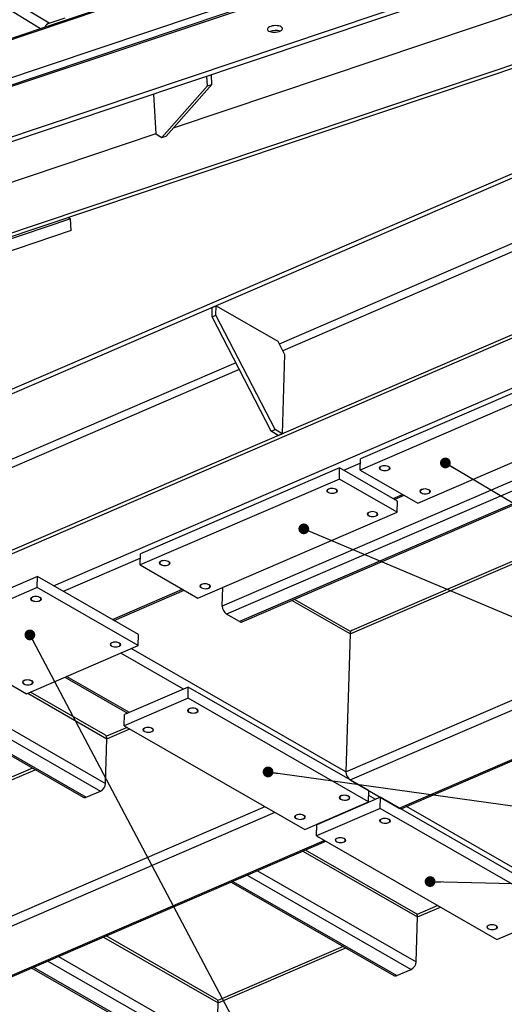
# Model space of a CAD drawing. Header units: millimetres. Extents: x 5 to 589, y 5 to 415.
# Tile 12 of 15: x 424 to 469, y 233 to 325. Entities that reach past the tile are written whole.
import ezdxf

# ---------------------------------------------------------------- set-up
doc = ezdxf.new("R2010")
doc.units = ezdxf.units.MM
doc.layers.add('NOTES', color=6, linetype='Continuous')
doc.layers.add('TRAIT-FINS', color=9, linetype='Continuous')
doc.layers.add('TRAIT-FORT', color=4, linetype='Continuous', lineweight=25)
doc.dimstyles.new('SLDDIMSTYLE3', dxfattribs={"dimtxt": 0.18, "dimasz": 1, "dimexe": 0, "dimexo": 0.0625, "dimgap": 0, "dimtad": 0, "dimtih": 1, "dimtoh": 1, "dimdec": 0, "dimrnd": 1e-09, "dimzin": 0, "dimdsep": 46, "dimtxsty": 'Standard', "dimblk1": 'DOT', "dimblk2": 'DOT', "dimsah": 1, "dimcen": 0.09, "dimadec": 0, "dimazin": 0, "dimtfac": 1, "dimtdec": 0, "dimtofl": 0, "dimtmove": 0, "dimatfit": 3, "dimldrblk": 'DOT', "dimfxl": 1, "dimfrac": 2, "dimtolj": 1, "dimtzin": 0, "dimarcsym": 0})

# ---------------------------------------------------------------- blocks, each defined once
blk = doc.blocks.new('_Dot')
at = {"color": 0, "linetype": 'ByBlock', "lineweight": -2}
blk.add_line((-0.5, 0), (-1, 0), dxfattribs=at)
at = {"color": 0, "linetype": 'ByBlock', "const_width": 0.5}
blk.add_lwpolyline([(-0.25, 0, 1), (0.25, 0, 1)], format="xyb", close=True, dxfattribs=at)

msp = doc.modelspace()

# ---------------------------------------------------------------- linework, layer by layer
at = {"layer": 'TRAIT-FINS', "lineweight": 18, "flags": 128}
for points in [[(457.8248, 283.3482), (457.9921, 283.3946), (458.185, 283.4047), (458.3742, 283.3768), (458.5308, 283.3153), (458.6311, 283.2294), (458.6597, 283.1324), (458.6123, 283.0388), (458.4961, 282.9631), (458.3288, 282.9166), (458.1359, 282.9066), (457.9467, 282.9344), (457.7901, 282.9959), (457.6898, 283.0818), (457.6612, 283.1789), (457.7086, 283.2724), (457.8248, 283.3482)], [(452.936, 281.2405), (453.1033, 281.287), (453.2962, 281.297), (453.4853, 281.2692), (453.642, 281.2076), (453.7423, 281.1218), (453.7709, 281.0247), (453.7235, 280.9312), (453.6073, 280.8554), (453.44, 280.809), (453.2471, 280.7989), (453.0579, 280.8267), (452.9013, 280.8883), (452.801, 280.9741), (452.7724, 281.0712), (452.8198, 281.1647), (452.936, 281.2405)], [(461.5842, 281.1916), (461.7515, 281.238), (461.9444, 281.2481), (462.1336, 281.2202), (462.2902, 281.1587), (462.3905, 281.0728), (462.4191, 280.9757), (462.3717, 280.8822), (462.2555, 280.8064), (462.0882, 280.76), (461.8953, 280.7499), (461.7061, 280.7778), (461.5495, 280.8393), (461.4492, 280.9252), (461.4206, 281.0223), (461.468, 281.1158), (461.5842, 281.1916)], [(456.6954, 279.0839), (456.8626, 279.1303), (457.0556, 279.1404), (457.2447, 279.1125), (457.4014, 279.051), (457.5016, 278.9652), (457.5303, 278.8681), (457.4829, 278.7745), (457.3667, 278.6988), (457.1994, 278.6523), (457.0065, 278.6423), (456.8173, 278.6701), (456.6606, 278.7317), (456.5604, 278.8175), (456.5318, 278.9146), (456.5792, 279.0081), (456.6954, 279.0839)], [(437.3806, 274.5343), (437.5479, 274.5808), (437.7408, 274.5908), (437.93, 274.563), (438.0866, 274.5014), (438.1869, 274.4156), (438.2155, 274.3185), (438.1681, 274.225), (438.0519, 274.1492), (437.8846, 274.1028), (437.6917, 274.0927), (437.5025, 274.1206), (437.3459, 274.1821), (437.2456, 274.2679), (437.217, 274.365), (437.2644, 274.4586), (437.3806, 274.5343)], [(441.14, 272.3777), (441.3072, 272.4242), (441.5002, 272.4342), (441.6893, 272.4064), (441.846, 272.3448), (441.9463, 272.259), (441.9749, 272.1619), (441.9275, 272.0684), (441.8113, 271.9926), (441.644, 271.9462), (441.4511, 271.9361), (441.2619, 271.9639), (441.1053, 272.0255), (441.005, 272.1113), (440.9764, 272.2084), (441.0238, 272.3019), (441.14, 272.3777)], [(425.42, 271.1991), (425.5873, 271.2456), (425.7802, 271.2556), (425.9694, 271.2278), (426.126, 271.1662), (426.2263, 271.0804), (426.2549, 270.9833), (426.2075, 270.8898), (426.0913, 270.814), (425.924, 270.7676), (425.7311, 270.7575), (425.5419, 270.7854), (425.3853, 270.8469), (425.285, 270.9327), (425.2564, 271.0298), (425.3038, 271.1234), (425.42, 271.1991)], [(432.8045, 266.9629), (432.9718, 267.0094), (433.1647, 267.0194), (433.3539, 266.9916), (433.5105, 266.93), (433.6108, 266.8442), (433.6394, 266.7471), (433.592, 266.6536), (433.4758, 266.5778), (433.3085, 266.5314), (433.1156, 266.5213), (432.9264, 266.5492), (432.7698, 266.6107), (432.6695, 266.6965), (432.6409, 266.7936), (432.6883, 266.8872), (432.8045, 266.9629)], [(424.6564, 263.4502), (424.8237, 263.4966), (425.0166, 263.5067), (425.2058, 263.4788), (425.3625, 263.4173), (425.4627, 263.3314), (425.4913, 263.2343), (425.4439, 263.1408), (425.3277, 263.065), (425.1605, 263.0186), (424.9675, 263.0085), (424.7784, 263.0364), (424.6217, 263.0979), (424.5215, 263.1838), (424.4928, 263.2809), (424.5402, 263.3744), (424.6564, 263.4502)], [(440.0016, 260.8247), (440.1689, 260.8711), (440.3618, 260.8812), (440.551, 260.8533), (440.7076, 260.7918), (440.8079, 260.706), (440.8365, 260.6089), (440.7891, 260.5153), (440.6729, 260.4396), (440.5056, 260.3931), (440.3127, 260.3831), (440.1235, 260.4109), (439.9669, 260.4725), (439.8666, 260.5583), (439.838, 260.6554), (439.8854, 260.7489), (440.0016, 260.8247)], [(435.8535, 259.0364), (436.0208, 259.0828), (436.2137, 259.0929), (436.4029, 259.065), (436.5595, 259.0035), (436.6598, 258.9177), (436.6884, 258.8206), (436.641, 258.727), (436.5248, 258.6513), (436.3575, 258.6048), (436.1646, 258.5948), (435.9754, 258.6226), (435.8188, 258.6842), (435.7185, 258.77), (435.6899, 258.8671), (435.7373, 258.9606), (435.8535, 259.0364)], [(454.0993, 252.7374), (454.2666, 252.7838), (454.4595, 252.7939), (454.6487, 252.766), (454.8053, 252.7045), (454.9056, 252.6187), (454.9342, 252.5216), (454.8868, 252.428), (454.7706, 252.3523), (454.6033, 252.3058), (454.4104, 252.2958), (454.2212, 252.3236), (454.0646, 252.3852), (453.9643, 252.471), (453.9357, 252.5681), (453.9831, 252.6616), (454.0993, 252.7374)], [(449.9512, 250.9491), (450.1185, 250.9955), (450.3114, 251.0056), (450.5006, 250.9777), (450.6572, 250.9162), (450.7575, 250.8304), (450.7861, 250.7333), (450.7387, 250.6397), (450.6225, 250.564), (450.4552, 250.5175), (450.2623, 250.5075), (450.0731, 250.5353), (449.9165, 250.5968), (449.8162, 250.6827), (449.7876, 250.7798), (449.835, 250.8733), (449.9512, 250.9491)], [(457.8587, 250.5808), (458.026, 250.6272), (458.2189, 250.6373), (458.4081, 250.6094), (458.5647, 250.5479), (458.665, 250.4621), (458.6936, 250.365), (458.6462, 250.2714), (458.53, 250.1957), (458.3627, 250.1492), (458.1698, 250.1392), (457.9806, 250.167), (457.824, 250.2286), (457.7237, 250.3144), (457.6951, 250.4115), (457.7425, 250.505), (457.8587, 250.5808)], [(453.7106, 248.7925), (453.8779, 248.8389), (454.0708, 248.849), (454.26, 248.8211), (454.4166, 248.7596), (454.5169, 248.6737), (454.5455, 248.5767), (454.4981, 248.4831), (454.3819, 248.4074), (454.2146, 248.3609), (454.0217, 248.3508), (453.8325, 248.3787), (453.6759, 248.4402), (453.5756, 248.5261), (453.547, 248.6232), (453.5944, 248.7167), (453.7106, 248.7925)], [(467.8083, 240.7052), (467.9756, 240.7516), (468.1685, 240.7617), (468.3577, 240.7338), (468.5143, 240.6723), (468.6146, 240.5864), (468.6432, 240.4894), (468.5958, 240.3958), (468.4796, 240.3201), (468.3123, 240.2736), (468.1194, 240.2635), (467.9302, 240.2914), (467.7736, 240.3529), (467.6733, 240.4388), (467.6447, 240.5359), (467.6921, 240.6294), (467.8083, 240.7052)]]:
    msp.add_lwpolyline(points, dxfattribs=at)
at = {"layer": 'TRAIT-FORT', "lineweight": 25}
for p, q in [((364.0549, 299.5233), (576.9701, 370.9372)), ((577.6703, 370.4758), (364.5886, 299.0061)), ((365.9626, 303.7076), (567.5579, 371.3247)), ((567.1516, 371.2711), (366.0499, 303.8196)), ((577.9362, 370.4272), (364.8545, 298.9575)), ((582.9023, 367.4017), (369.8206, 295.9319)), ((582.9284, 366.952), (369.8467, 295.4822)), ((364.6891, 285.3022), (578.6032, 357.0511)), ((364.8014, 285.0198), (578.2103, 356.5993)), ((426.9758, 324.4848), (407.663, 336.2508)), ((426.1688, 323.9841), (407.1948, 335.5436)), ((506.3984, 325.7836), (316.7708, 244.0319)), ((506.4111, 326.2165), (316.7835, 244.4648)), ((471.4325, 325.7959), (438.5162, 314.7554)), ((426.9758, 324.4848), (428.474, 324.9873)), ((441.6369, 319.5614), (442.0531, 319.7009)), ((441.689, 318.6619), (441.6369, 319.5614)), ((442.1052, 318.8015), (442.0531, 319.7009)), ((437.4418, 313.8738), (441.689, 318.6619)), ((437.8579, 314.0134), (442.1052, 318.8015)), ((441.689, 318.6619), (442.1052, 318.8015)), ((436.6763, 317.8975), (436.89, 314.21)), ((512.5348, 313.8994), (322.9071, 232.1477)), ((436.89, 314.21), (403.9736, 303.1695)), ((436.89, 314.21), (437.4418, 313.8738)), ((437.4418, 313.8738), (437.8579, 314.0134)), ((512.8704, 313.7068), (323.2428, 231.9552)), ((428.7343, 306.4635), (428.9778, 306.3151)), ((428.9778, 306.3151), (408.1691, 299.3356)), ((429.0404, 305.2357), (428.9778, 306.3151)), ((475.0577, 306.2013), (448.3589, 294.691)), ((475.3807, 305.5758), (448.6819, 294.0655)), ((429.0404, 305.2357), (408.2316, 298.2563)), ((427.3937, 272.2398), (503.3784, 304.9981)), ((442.1399, 298.0806), (442.5102, 298.2403)), ((442.4848, 297.3744), (442.5102, 298.2403)), ((442.5102, 298.2403), (448.2164, 294.9668)), ((442.1145, 297.2147), (442.1399, 298.0806)), ((442.1145, 297.2147), (442.4848, 297.3744)), ((447.9752, 286.7412), (442.4848, 297.3744)), ((447.6049, 286.5815), (442.1145, 297.2147)), ((448.2164, 294.9668), (448.8624, 293.7159)), ((448.8624, 293.7159), (448.6466, 286.3561)), ((444.3173, 292.9486), (417.6185, 281.4383)), ((444.6402, 292.3231), (417.9414, 280.8128)), ((474.4222, 292.0016), (455.9039, 284.0181)), ((474.3917, 290.9626), (455.8734, 282.9791)), ((489.6184, 290.4146), (443.0698, 270.3467)), ((490.5317, 289.8907), (443.4573, 269.5961)), ((491.74, 289.1975), (444.6657, 268.903)), ((444.9185, 268.8715), (491.8798, 289.1173)), ((461.244, 279.8982), (479.7623, 287.8817)), ((447.6049, 286.5815), (447.9752, 286.7412)), ((448.2762, 286.1964), (447.6049, 286.5815)), ((448.6466, 286.3561), (447.9752, 286.7412)), ((448.2762, 286.1964), (448.6466, 286.3561)), ((454.9397, 267.7634), (497.2824, 286.0181)), ((497.0349, 286.16), (455.105, 268.0833)), ((454.3808, 282.9567), (455.8919, 283.6082)), ((455.8734, 282.9791), (455.9039, 284.0181)), ((453.978, 283.1878), (435.4597, 275.2042)), ((453.9475, 282.1488), (453.978, 283.1878)), ((459.3485, 280.1069), (453.978, 283.1878)), ((455.8734, 282.9791), (461.244, 279.8982)), ((453.9475, 282.1488), (435.4292, 274.1652)), ((459.3181, 279.0679), (453.9475, 282.1488)), ((458.9457, 280.338), (459.8202, 280.715)), ((459.0855, 280.2578), (459.9599, 280.6348)), ((459.3181, 279.0679), (459.3485, 280.1069)), ((440.7997, 271.0843), (459.3181, 279.0679)), ((454.564, 254.9487), (506.3195, 277.2614)), ((454.9515, 254.1981), (507.2328, 276.7375)), ((428.307, 271.7159), (435.4476, 274.7943)), ((435.4292, 274.1652), (435.4597, 275.2042)), ((435.4292, 274.1652), (440.7997, 271.0843)), ((459.5165, 251.5794), (511.7978, 274.1187)), ((459.7693, 251.5479), (511.9375, 274.0386)), ((425.8902, 273.1023), (415.52, 268.6315)), ((425.8598, 272.0632), (425.8902, 273.1023)), ((435.2887, 267.7107), (425.8902, 273.1023)), ((425.8598, 272.0632), (415.4895, 267.5925)), ((435.2582, 266.6717), (425.8598, 272.0632)), ((432.8719, 269.0971), (439.3759, 271.9011)), ((433.0117, 269.017), (439.5157, 271.8209)), ((443.0698, 270.3467), (443.1207, 272.085)), ((454.9397, 267.7634), (449.5371, 270.8627)), ((454.9928, 267.9781), (449.7811, 270.9679)), ((444.6657, 268.903), (443.4573, 269.5961)), ((415.4895, 267.5925), (424.888, 262.2009)), ((435.2582, 266.6717), (435.2887, 267.7107)), ((454.9397, 267.7634), (454.564, 254.9487)), ((424.888, 262.2009), (435.2582, 266.6717)), ((454.564, 254.9487), (434.6133, 266.3937)), ((439.4695, 262.633), (433.6431, 265.9754)), ((428.4434, 263.7337), (434.2698, 260.3913)), ((434.4325, 260.4615), (428.6061, 263.8039)), ((439.914, 262.8246), (433.9881, 260.2699)), ((439.8835, 261.7856), (439.914, 262.8246)), ((456.6969, 253.1969), (439.914, 262.8246)), ((416.5151, 261.905), (431.7658, 253.1562)), ((417.4853, 262.3233), (432.2255, 253.8674)), ((424.9892, 262.2446), (432.3474, 258.0235)), ((432.2015, 258.3523), (425.2332, 262.3498)), ((439.8835, 261.7856), (433.9576, 259.2308)), ((456.6665, 252.1578), (439.8835, 261.7856)), ((415.0191, 261.26), (430.1492, 252.5805)), ((415.1818, 261.3302), (430.4325, 252.5814)), ((433.9576, 259.2308), (433.9881, 260.2699)), ((434.2208, 259.0798), (432.299, 258.2513)), ((432.3474, 258.0235), (434.4683, 258.9379)), ((433.9576, 259.2308), (450.7406, 249.6031)), ((432.2255, 253.8674), (432.3474, 258.0235)), ((425.4278, 255.289), (413.7807, 250.2678)), ((413.8291, 250.0399), (425.6752, 255.147)), ((454.9515, 254.1981), (459.5165, 251.5794)), ((430.4325, 252.5814), (431.7658, 253.1562)), ((457.7711, 252.5807), (451.8452, 250.0259)), ((456.6665, 252.1578), (456.6969, 253.1969)), ((457.3266, 252.3891), (456.6841, 252.7577)), ((457.7406, 251.5417), (457.7711, 252.5807)), ((474.554, 242.9529), (457.7711, 252.5807)), ((357.5279, 213.1149), (447.0609, 251.714)), ((450.7406, 249.6031), (456.6665, 252.1578)), ((481.9273, 239.2515), (460.182, 251.7259)), ((357.9155, 212.3643), (447.9742, 251.1901)), ((457.7406, 251.5417), (451.8147, 248.9869)), ((474.5236, 241.9139), (457.7406, 251.5417)), ((451.8452, 250.0259), (451.7921, 250.0564)), ((451.8147, 248.9869), (451.8452, 250.0259)), ((452.1081, 250.1393), (452.055, 250.1697)), ((452.0739, 250.1779), (452.1269, 250.1474)), ((452.2896, 250.2176), (452.2365, 250.248)), ((451.8147, 248.9869), (468.5977, 239.3592)), ((362.4805, 209.7456), (452.5391, 248.5713)), ((362.7332, 209.7141), (452.6789, 248.4912)), ((450.558, 247.5768), (461.2141, 241.4638)), ((461.0682, 241.7926), (450.802, 247.682)), ((445.3818, 245.3453), (460.6326, 236.5965)), ((446.352, 245.7635), (461.0922, 237.3077)), ((443.8858, 244.7003), (459.0159, 236.0208)), ((444.0485, 244.7705), (459.2993, 236.0217)), ((463.0876, 242.5201), (461.1658, 241.6916)), ((461.2141, 241.4638), (463.3351, 242.3782)), ((468.5977, 239.3592), (474.5236, 241.9139)), ((461.0922, 237.3077), (461.2141, 241.4638)), ((442.5499, 233.8091), (432.2836, 239.6984)), ((432.0396, 239.5932), (442.6958, 233.4802)), ((454.2945, 238.7293), (442.6475, 233.7081)), ((442.6958, 233.4802), (454.542, 238.5873)), ((426.8635, 237.3617), (442.1142, 228.613)), ((427.8337, 237.78), (442.5739, 229.3241)), ((425.3675, 236.7168), (440.4976, 228.0372)), ((425.5302, 236.7869), (440.7809, 228.0382)), ((459.2993, 236.0217), (460.6326, 236.5965)), ((442.5739, 229.3241), (442.6958, 233.4802))]:
    msp.add_line(p, q, dxfattribs=at)
at = {"layer": 'TRAIT-FORT', "lineweight": 25, "flags": 128}
for points in [[(448.5441, 324.1609), (448.4436, 324.2084), (448.3188, 324.2437), (448.1762, 324.265), (448.0227, 324.2713), (447.8663, 324.2623), (447.7145, 324.2384), (447.5752, 324.2008), (447.4552, 324.1515), (447.3607, 324.0927), (447.2962, 324.0277), (447.2651, 323.9595), (447.2689, 323.8916), (447.3075, 323.8274), (447.3788, 323.7701), (447.4794, 323.7226), (447.6041, 323.6873), (447.7468, 323.666), (447.9002, 323.6597), (448.0567, 323.6687), (448.2084, 323.6926), (448.3477, 323.7302), (448.4677, 323.7796), (448.5623, 323.8383), (448.6267, 323.9034), (448.6578, 323.9716), (448.654, 324.0395), (448.6155, 324.1037), (448.5441, 324.1609)], [(457.8271, 283.0119), (457.9257, 282.9689), (458.0434, 282.941), (458.1705, 282.9305), (458.2968, 282.9383), (458.412, 282.9636), (458.5069, 283.0045), (458.5737, 283.0577), (458.6071, 283.1187), (458.6042, 283.1828), (458.5654, 283.2447), (458.4938, 283.2993), (458.3952, 283.3423), (458.2776, 283.3702), (458.1504, 283.3807), (458.0241, 283.3729), (457.9089, 283.3476), (457.814, 283.3067), (457.7472, 283.2536), (457.7139, 283.1925), (457.7167, 283.1284), (457.7555, 283.0666), (457.8271, 283.0119)], [(452.9383, 280.9043), (453.0369, 280.8612), (453.1545, 280.8334), (453.2816, 280.8229), (453.408, 280.8306), (453.5232, 280.856), (453.6181, 280.8969), (453.6849, 280.95), (453.7182, 281.0111), (453.7154, 281.0752), (453.6766, 281.137), (453.605, 281.1917), (453.5063, 281.2347), (453.3887, 281.2625), (453.2616, 281.273), (453.1353, 281.2653), (453.02, 281.2399), (452.9252, 281.199), (452.8584, 281.1459), (452.825, 281.0848), (452.8279, 281.0208), (452.8667, 280.9589), (452.9383, 280.9043)], [(461.5865, 280.8553), (461.6851, 280.8123), (461.8028, 280.7844), (461.9299, 280.7739), (462.0562, 280.7817), (462.1714, 280.807), (462.2663, 280.8479), (462.3331, 280.9011), (462.3664, 280.9621), (462.3636, 281.0262), (462.3248, 281.0881), (462.2532, 281.1427), (462.1546, 281.1857), (462.0369, 281.2136), (461.9098, 281.2241), (461.7835, 281.2163), (461.6683, 281.191), (461.5734, 281.1501), (461.5066, 281.0969), (461.4733, 281.0359), (461.4761, 280.9718), (461.5149, 280.9099), (461.5865, 280.8553)], [(456.6977, 278.7476), (456.7963, 278.7046), (456.9139, 278.6768), (457.041, 278.6663), (457.1673, 278.674), (457.2826, 278.6994), (457.3775, 278.7403), (457.4443, 278.7934), (457.4776, 278.8545), (457.4748, 278.9185), (457.436, 278.9804), (457.3643, 279.035), (457.2657, 279.078), (457.1481, 279.1059), (457.021, 279.1164), (456.8947, 279.1087), (456.7794, 279.0833), (456.6846, 279.0424), (456.6178, 278.9893), (456.5844, 278.9282), (456.5873, 278.8641), (456.6261, 278.8023), (456.6977, 278.7476)], [(437.3829, 274.1981), (437.4815, 274.1551), (437.5991, 274.1272), (437.7263, 274.1167), (437.8526, 274.1244), (437.9678, 274.1498), (438.0627, 274.1907), (438.1295, 274.2438), (438.1628, 274.3049), (438.16, 274.369), (438.1212, 274.4308), (438.0496, 274.4855), (437.951, 274.5285), (437.8333, 274.5563), (437.7062, 274.5668), (437.5799, 274.5591), (437.4647, 274.5338), (437.3698, 274.4928), (437.303, 274.4397), (437.2696, 274.3786), (437.2725, 274.3146), (437.3113, 274.2527), (437.3829, 274.1981)], [(441.1423, 272.0414), (441.2409, 271.9984), (441.3585, 271.9706), (441.4856, 271.9601), (441.6119, 271.9678), (441.7272, 271.9932), (441.8221, 272.0341), (441.8889, 272.0872), (441.9222, 272.1483), (441.9194, 272.2124), (441.8806, 272.2742), (441.809, 272.3289), (441.7103, 272.3719), (441.5927, 272.3997), (441.4656, 272.4102), (441.3393, 272.4025), (441.224, 272.3771), (441.1292, 272.3362), (441.0624, 272.2831), (441.029, 272.222), (441.0319, 272.158), (441.0707, 272.0961), (441.1423, 272.0414)], [(425.4223, 270.8629), (425.5209, 270.8199), (425.6385, 270.792), (425.7657, 270.7815), (425.892, 270.7892), (426.0072, 270.8146), (426.1021, 270.8555), (426.1689, 270.9086), (426.2022, 270.9697), (426.1994, 271.0338), (426.1606, 271.0956), (426.089, 271.1503), (425.9903, 271.1933), (425.8727, 271.2212), (425.7456, 271.2316), (425.6193, 271.2239), (425.504, 271.1986), (425.4092, 271.1577), (425.3424, 271.1045), (425.309, 271.0434), (425.3119, 270.9794), (425.3507, 270.9175), (425.4223, 270.8629)], [(432.8068, 266.6267), (432.9054, 266.5837), (433.0231, 266.5558), (433.1502, 266.5453), (433.2765, 266.553), (433.3917, 266.5784), (433.4866, 266.6193), (433.5534, 266.6724), (433.5867, 266.7335), (433.5839, 266.7976), (433.5451, 266.8594), (433.4735, 266.9141), (433.3749, 266.9571), (433.2572, 266.9849), (433.1301, 266.9954), (433.0038, 266.9877), (432.8886, 266.9624), (432.7937, 266.9214), (432.7269, 266.8683), (432.6936, 266.8072), (432.6964, 266.7432), (432.7352, 266.6813), (432.8068, 266.6267)], [(424.6588, 263.1139), (424.7574, 263.0709), (424.875, 263.043), (425.0021, 263.0325), (425.1284, 263.0403), (425.2437, 263.0656), (425.3385, 263.1065), (425.4053, 263.1597), (425.4387, 263.2207), (425.4358, 263.2848), (425.397, 263.3467), (425.3254, 263.4013), (425.2268, 263.4443), (425.1092, 263.4722), (424.9821, 263.4827), (424.8558, 263.4749), (424.7405, 263.4496), (424.6456, 263.4087), (424.5788, 263.3555), (424.5455, 263.2945), (424.5483, 263.2304), (424.5871, 263.1685), (424.6588, 263.1139)], [(440.0039, 260.4884), (440.1025, 260.4454), (440.2202, 260.4176), (440.3473, 260.4071), (440.4736, 260.4148), (440.5888, 260.4402), (440.6837, 260.4811), (440.7505, 260.5342), (440.7838, 260.5953), (440.781, 260.6593), (440.7422, 260.7212), (440.6706, 260.7758), (440.572, 260.8188), (440.4543, 260.8467), (440.3272, 260.8572), (440.2009, 260.8495), (440.0857, 260.8241), (439.9908, 260.7832), (439.924, 260.7301), (439.8907, 260.669), (439.8935, 260.6049), (439.9323, 260.5431), (440.0039, 260.4884)], [(435.8558, 258.7001), (435.9544, 258.6571), (436.0721, 258.6292), (436.1992, 258.6187), (436.3255, 258.6265), (436.4407, 258.6518), (436.5356, 258.6927), (436.6024, 258.7459), (436.6357, 258.807), (436.6329, 258.871), (436.5941, 258.9329), (436.5225, 258.9875), (436.4239, 259.0305), (436.3062, 259.0584), (436.1791, 259.0689), (436.0528, 259.0612), (435.9376, 259.0358), (435.8427, 258.9949), (435.7759, 258.9418), (435.7425, 258.8807), (435.7454, 258.8166), (435.7842, 258.7548), (435.8558, 258.7001)], [(454.1016, 252.4011), (454.2002, 252.3581), (454.3179, 252.3303), (454.445, 252.3198), (454.5713, 252.3275), (454.6865, 252.3529), (454.7814, 252.3938), (454.8482, 252.4469), (454.8816, 252.508), (454.8787, 252.572), (454.8399, 252.6339), (454.7683, 252.6885), (454.6697, 252.7315), (454.552, 252.7594), (454.4249, 252.7699), (454.2986, 252.7622), (454.1834, 252.7368), (454.0885, 252.6959), (454.0217, 252.6428), (453.9884, 252.5817), (453.9912, 252.5176), (454.03, 252.4558), (454.1016, 252.4011)], [(449.9535, 250.6128), (450.0521, 250.5698), (450.1698, 250.5419), (450.2969, 250.5314), (450.4232, 250.5392), (450.5384, 250.5645), (450.6333, 250.6054), (450.7001, 250.6586), (450.7334, 250.7197), (450.7306, 250.7837), (450.6918, 250.8456), (450.6202, 250.9002), (450.5216, 250.9432), (450.4039, 250.9711), (450.2768, 250.9816), (450.1505, 250.9739), (450.0353, 250.9485), (449.9404, 250.9076), (449.8736, 250.8545), (449.8403, 250.7934), (449.8431, 250.7293), (449.8819, 250.6675), (449.9535, 250.6128)], [(457.861, 250.2445), (457.9596, 250.2015), (458.0773, 250.1736), (458.2044, 250.1631), (458.3307, 250.1709), (458.4459, 250.1962), (458.5408, 250.2371), (458.6076, 250.2903), (458.6409, 250.3514), (458.6381, 250.4154), (458.5993, 250.4773), (458.5277, 250.5319), (458.4291, 250.5749), (458.3114, 250.6028), (458.1843, 250.6133), (458.058, 250.6056), (457.9428, 250.5802), (457.8479, 250.5393), (457.7811, 250.4862), (457.7478, 250.4251), (457.7506, 250.361), (457.7894, 250.2992), (457.861, 250.2445)], [(453.7129, 248.4562), (453.8115, 248.4132), (453.9292, 248.3853), (454.0563, 248.3748), (454.1826, 248.3826), (454.2978, 248.4079), (454.3927, 248.4488), (454.4595, 248.502), (454.4928, 248.563), (454.49, 248.6271), (454.4512, 248.689), (454.3796, 248.7436), (454.281, 248.7866), (454.1633, 248.8145), (454.0362, 248.825), (453.9099, 248.8172), (453.7947, 248.7919), (453.6998, 248.751), (453.633, 248.6978), (453.5997, 248.6368), (453.6025, 248.5727), (453.6413, 248.5108), (453.7129, 248.4562)], [(467.8106, 240.3689), (467.9092, 240.3259), (468.0269, 240.298), (468.154, 240.2875), (468.2803, 240.2953), (468.3955, 240.3206), (468.4904, 240.3615), (468.5572, 240.4147), (468.5905, 240.4757), (468.5877, 240.5398), (468.5489, 240.6017), (468.4773, 240.6563), (468.3787, 240.6993), (468.261, 240.7272), (468.1339, 240.7377), (468.0076, 240.7299), (467.8924, 240.7046), (467.7975, 240.6637), (467.7307, 240.6105), (467.6974, 240.5495), (467.7002, 240.4854), (467.739, 240.4235), (467.8106, 240.3689)]]:
    msp.add_lwpolyline(points, dxfattribs=at)
at = {"layer": 'TRAIT-FORT', "lineweight": 25}
for centre, radius, start, end in [((427.2264, 323.8181), 0.7123, 110.604606, 154.665467), ((448.0508, 322.4241), 1.3999, 73.71911, 112.913062), ((443.9616, 270.3319), 0.892, 179.047017, 235.571552), ((444.8224, 269.1312), 0.2769, 235.5182, 290.291315), ((455.2768, 267.7919), 0.3383, 120.525689, 184.835584), ((432.0101, 258.0706), 0.3406, 352.044567, 55.801914), ((455.4558, 254.9339), 0.892, 179.047017, 235.571552), ((431.3798, 253.9099), 0.8468, 297.123547, 357.118574), ((430.2899, 252.8571), 0.3103, 243.026733, 297.349252), ((459.6732, 251.8076), 0.2769, 235.5182, 290.291315), ((460.8768, 241.5109), 0.3406, 352.044567, 55.801914), ((460.2465, 237.3502), 0.8468, 297.123547, 357.118574), ((459.1567, 236.2974), 0.3103, 243.026733, 297.349252), ((442.3585, 233.5274), 0.3406, 352.044567, 55.801914)]:
    msp.add_arc(centre, radius, start, end, dxfattribs=at)

# ---------------------------------------------------------------- leaders
at = {"layer": 'NOTES'}
for points in [[(463.8009, 283.644), (529.1641, 244.8955)], [(450.6459, 277.5205), (528.957, 244.485)], [(425.1881, 267.6675), (453.2604, 214.5891)], [(447.3248, 254.9369), (528.7231, 243.635)], [(462.3806, 244.7522), (528.6918, 243.2464)]]:
    msp.add_leader(points, dimstyle='SLDDIMSTYLE3', dxfattribs=at)

doc.saveas('drawing.dxf')
